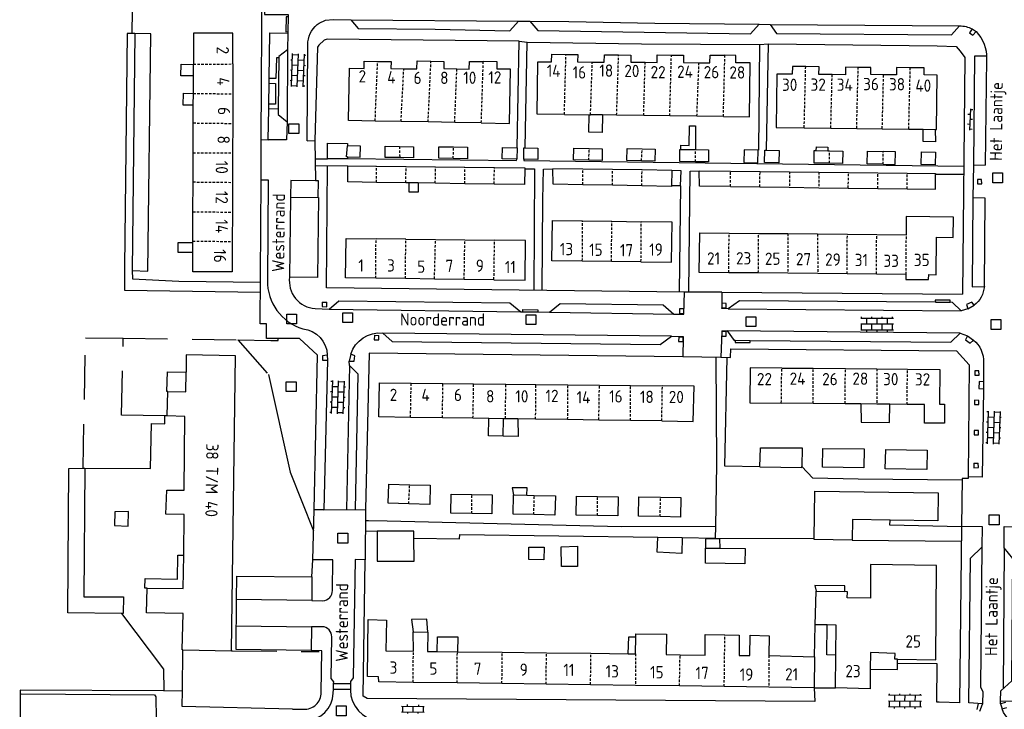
# Model space of a CAD drawing. Extents: x 168875 to 176000, y 513888 to 528000.
# Tile 88 of 106: x 172167 to 172367, y 526456 to 526596. Entities that reach past the tile are written whole.
import ezdxf

# ---------------------------------------------------------------- set-up
doc = ezdxf.new("R2010")
doc.units = 0
doc.header["$MEASUREMENT"] = 0
for name, pattern in [('HIDDEN', [0.8, 0.5, -0.3]), ('LP', [14, 9, -5]), ('SM', [14, 9, -5])]:
    doc.linetypes.add(name, pattern=pattern)
doc.layers.get('0').update_dxf_attribs({"linetype": 'CONTINUOUS'})
for name, color, linetype in [('BIJGEBOUW', 12, 'CONTINUOUS'), ('DAKRAND', 10, 'CONTINUOUS'), ('HEG', 72, 'CONTINUOUS'), ('HEK', 34, 'CONTINUOUS'), ('HOOFDGEBOUW', 1, 'CONTINUOUS'), ('HUISNUMMER', 7, 'CONTINUOUS'), ('KANT_VERHARDING', 252, 'CONTINUOUS'), ('RIOOLPUT', 7, 'CONTINUOUS'), ('SEMANTIEK', 140, 'CONTINUOUS'), ('sluitlijn_verharding', 7, 'CONTINUOUS'), ('STRAATNAAM', 7, 'CONTINUOUS'), ('TALUD', 34, 'CONTINUOUS'), ('TUSSENMUUR', 12, 'HIDDEN')]:
    doc.layers.add(name, color=color, linetype=linetype)
doc.styles.add('ISOCP', font='ISOCP.shx', dxfattribs={"height": 1.8})

# ---------------------------------------------------------------- blocks, each defined once
blk = doc.blocks.new('S024')
at = {"color": 0}
for p, q in [((0, 1.2), (6.7, 1.2)), ((0, 0), (6.7, 0)), ((0.2, 1.2), (0.2, 0)), ((1.25, 1.5), (1.25, 1.2)), ((1.25, 0), (1.25, -1.2)), ((2.3, 1.2), (2.3, 0)), ((3.35, 1.5), (3.35, 1.2)), ((3.35, 0), (3.35, -1.2)), ((4.4, 1.2), (4.4, 0)), ((5.45, 1.5), (5.45, 1.2)), ((5.45, 0), (5.45, -1.2)), ((6.5, 1.2), (6.5, 0)), ((0, -1.2), (6.7, -1.2)), ((0.2, -1.2), (0.2, -1.5)), ((2.3, -1.2), (2.3, -1.5)), ((4.4, -1.2), (4.4, -1.5)), ((6.5, -1.2), (6.5, -1.5))]:
    blk.add_line(p, q, dxfattribs=at)
blk = doc.blocks.new('Q28')
at = {"color": 0}
blk.add_lwpolyline([(1, 1), (1, -1), (-1, -1), (-1, 1)], close=True, dxfattribs=at)
blk = doc.blocks.new('S026')
at = {"color": 0}
for p, q in [((0, 0), (4.4, 0)), ((0.2, 0.5), (0.2, 0)), ((1.2, 0), (1.2, -0.5)), ((2.2, 0.5), (2.2, 0)), ((3.2, 0), (3.2, -0.5)), ((4.2, 0.5), (4.2, 0))]:
    blk.add_line(p, q, dxfattribs=at)
blk = doc.blocks.new('S022')
at = {"color": 0}
for p, q in [((0.31, -2.3), (0.31, 2.3)), ((0.31, 2.1), (1.51, 2.1)), ((1.51, -2.3), (1.51, 2.3)), ((0.01, 1.15), (0.31, 1.15)), ((0.31, 0), (1.51, 0)), ((1.51, 1.05), (1.81, 1.05)), ((0.01, -1.15), (0.31, -1.15)), ((1.51, -1.05), (1.81, -1.05)), ((0.31, -2.1), (1.51, -2.1))]:
    blk.add_line(p, q, dxfattribs=at)

msp = doc.modelspace()

# ---------------------------------------------------------------- linework, layer by layer
at = {"layer": 'BIJGEBOUW'}
for points in [[(172233.356, 526568.504), (172233.14, 526568.509), (172233.321, 526570.76)], [(172233.356, 526568.504), (172235.92, 526568.446), (172235.971, 526570.7), (172233.321, 526570.76)], [(172243.983, 526568.361), (172241.012, 526568.406), (172241.046, 526570.658), (172243.934, 526570.614)], [(172243.934, 526570.614), (172246.807, 526570.571), (172246.773, 526568.319), (172243.983, 526568.361)], [(172254.892, 526568.182), (172251.956, 526568.224), (172251.99, 526570.578), (172254.962, 526570.534)], [(172254.962, 526570.534), (172257.8, 526570.494), (172257.766, 526568.14), (172254.892, 526568.182)], [(172267.816, 526568.044), (172264.885, 526568.133), (172264.955, 526570.438), (172267.886, 526570.349)], [(172267.886, 526570.349), (172267.816, 526568.044)], [(172269.253, 526568.041), (172269.302, 526570.37), (172269.569, 526570.364)], [(172269.569, 526570.364), (172272.158, 526570.309), (172272.108, 526567.98), (172269.253, 526568.041)], [(172282.546, 526567.815), (172279.417, 526567.889), (172279.474, 526570.293), (172282.557, 526570.22)], [(172282.557, 526570.22), (172285.26, 526570.157), (172285.203, 526567.753), (172282.546, 526567.815)], [(172293.251, 526567.683), (172290.23, 526567.763), (172290.296, 526570.242), (172293.4, 526570.159)], [(172293.4, 526570.159), (172296.032, 526570.091), (172295.967, 526567.612), (172293.251, 526567.683)], [(172304.276, 526567.502), (172301.045, 526567.537), (172301.071, 526570.039), (172301.243, 526570.037)], [(172301.243, 526570.037), (172304.224, 526570.003)], [(172304.224, 526570.003), (172306.907, 526569.977), (172306.88, 526567.474), (172304.276, 526567.502)], [(172317.042, 526569.884), (172314.136, 526569.952), (172314.075, 526567.348), (172316.981, 526567.28), (172317.042, 526569.884)], [(172318.696, 526569.868), (172321.305, 526569.796), (172321.234, 526567.268), (172318.276, 526567.35), (172318.347, 526569.878), (172318.696, 526569.868)], [(172331.533, 526567.214), (172328.412, 526567.257), (172328.447, 526569.785), (172328.813, 526569.78)], [(172328.813, 526569.78), (172331.227, 526569.747)], [(172331.227, 526569.747), (172331.541, 526569.742)], [(172331.541, 526569.742), (172334.233, 526569.705), (172334.198, 526567.177), (172331.533, 526567.214)], [(172342.504, 526566.997), (172339.243, 526567.073), (172339.303, 526569.652), (172342.511, 526569.577)], [(172342.504, 526566.997), (172344.905, 526566.942), (172344.965, 526569.521), (172342.511, 526569.577)], [(172353.136, 526569.486), (172353.11, 526566.909), (172350.255, 526566.937), (172350.28, 526569.515), (172353.136, 526569.486)], [(172245.84, 526497.887), (172241.655, 526498.002), (172241.762, 526501.907), (172246.021, 526501.789)], [(172246.021, 526501.789), (172250.196, 526501.676), (172250.089, 526497.771), (172245.84, 526497.887)], [(172258.657, 526495.899), (172254.387, 526495.965), (172254.447, 526499.843), (172258.687, 526499.777)], [(172258.687, 526499.777), (172262.805, 526499.714), (172262.745, 526495.835), (172258.657, 526495.899)], [(172271.305, 526495.692), (172267.108, 526495.789), (172267.198, 526499.717)], [(172267.198, 526499.717), (172269.893, 526499.655)], [(172269.893, 526499.655), (172271.405, 526499.619)], [(172271.405, 526499.619), (172275.709, 526499.521), (172275.618, 526495.593), (172271.305, 526495.692)], [(172284.281, 526495.505), (172279.912, 526495.571), (172279.971, 526499.449), (172284.308, 526499.382)], [(172284.308, 526499.382), (172288.479, 526499.32), (172288.421, 526495.442), (172284.281, 526495.505)], [(172297.035, 526495.294), (172292.637, 526495.386), (172292.72, 526499.34), (172297.135, 526499.246)], [(172297.135, 526499.246), (172301.279, 526499.161), (172301.196, 526495.207), (172297.035, 526495.294)]]:
    msp.add_lwpolyline(points, dxfattribs=at)
at = {"layer": 'DAKRAND'}
for points in [[(172189.508, 526545.396), (172192.687, 526545.229), (172193.277, 526593.558), (172190.046, 526593.628)], [(172190.046, 526593.628), (172189.508, 526545.396)], [(172201.952, 526585.034), (172199.409, 526584.975), (172199.461, 526587.361), (172201.96, 526587.306)], [(172201.931, 526579.063), (172199.879, 526579.043), (172199.931, 526581.479), (172201.94, 526581.441)], [(172285.277, 526577.04), (172285.253, 526573.482), (172282.519, 526573.541), (172282.595, 526577.074)], [(172301.243, 526570.037), (172301.262, 526570.895), (172302.952, 526570.86), (172303.038, 526574.837), (172304.231, 526574.811), (172304.224, 526570.003)], [(172353.049, 526574.099), (172353.15, 526571.576), (172350.664, 526571.629), (172350.665, 526574.129)], [(172229.286, 526568.118), (172229.305, 526571.301), (172233.331, 526571.214), (172233.321, 526570.76)], [(172328.813, 526569.78), (172328.907, 526570.553), (172331.243, 526570.501), (172331.227, 526569.747)], [(172233.361, 526568.207), (172233.363, 526568.081), (172229.286, 526568.118)], [(172233.356, 526568.504), (172233.361, 526568.207)], [(172239.238, 526563.318), (172233.412, 526563.403), (172233.433, 526566.686)], [(172233.433, 526566.686), (172239.281, 526566.619)], [(172239.281, 526566.619), (172245.281, 526566.55)], [(172245.281, 526566.55), (172251.28, 526566.481)], [(172251.28, 526566.481), (172257.281, 526566.412)], [(172257.281, 526566.412), (172263.28, 526566.343)], [(172269.487, 526566.072), (172269.425, 526562.88), (172263.236, 526562.97)], [(172263.28, 526566.343), (172269.491, 526566.271), (172269.487, 526566.072)], [(172281.295, 526566.007), (172275.197, 526566.088)], [(172281.277, 526562.837), (172275.229, 526562.954), (172275.197, 526566.088)], [(172287.357, 526565.927), (172281.295, 526566.007)], [(172293.357, 526565.848), (172287.357, 526565.927)], [(172299.46, 526565.716), (172299.461, 526565.767), (172293.357, 526565.848)], [(172299.46, 526565.716), (172299.393, 526562.632)], [(172301.183, 526562.594), (172301.299, 526565.675), (172299.46, 526565.716)], [(172305.029, 526565.695), (172311.398, 526565.624)], [(172311.366, 526562.478), (172305.062, 526562.561), (172305.029, 526565.695)], [(172311.398, 526565.624), (172317.397, 526565.557)], [(172317.397, 526565.557), (172323.397, 526565.49)], [(172323.397, 526565.49), (172329.397, 526565.424)], [(172329.397, 526565.424), (172335.407, 526565.357)], [(172335.407, 526565.357), (172341.406, 526565.29)], [(172341.406, 526565.29), (172347.406, 526565.223)], [(172347.372, 526562.002), (172353.141, 526561.926), (172353.159, 526564.998)], [(172347.406, 526565.223), (172353.16, 526565.159), (172353.159, 526564.998)], [(172245.237, 526563.231), (172239.238, 526563.318)], [(172245.941, 526563.221), (172245.237, 526563.231)], [(172247.73, 526563.195), (172247.74, 526561.304), (172245.901, 526561.344), (172245.941, 526563.221)], [(172247.73, 526563.195), (172245.941, 526563.221)], [(172251.236, 526563.144), (172247.73, 526563.195)], [(172257.236, 526563.057), (172251.236, 526563.144)], [(172263.236, 526562.97), (172257.236, 526563.057)], [(172287.323, 526562.719), (172281.277, 526562.837)], [(172293.322, 526562.603), (172287.323, 526562.719)], [(172299.393, 526562.632), (172299.39, 526562.485), (172293.322, 526562.603)], [(172301.183, 526562.594), (172299.393, 526562.632)], [(172311.366, 526562.478), (172317.365, 526562.399)], [(172317.365, 526562.399), (172323.366, 526562.319)], [(172323.366, 526562.319), (172329.365, 526562.24)], [(172329.365, 526562.24), (172335.376, 526562.161)], [(172335.376, 526562.161), (172341.375, 526562.081)], [(172341.375, 526562.081), (172347.372, 526562.002)], [(172201.827, 526549.015), (172198.837, 526549.077), (172198.881, 526551.115), (172201.834, 526551.052)], [(172196.716, 526520.783), (172196.538, 526520.786), (172196.674, 526524.753), (172200.466, 526524.671)], [(172337.9, 526518.226), (172337.998, 526514.505), (172343.766, 526514.432), (172343.845, 526518.159)], [(172265.076, 526511.648), (172262.093, 526511.712), (172262.116, 526515.266)], [(172265.076, 526511.648), (172265.153, 526515.223)], [(172268.078, 526515.181), (172268.108, 526511.583), (172265.076, 526511.648)], [(172317.362, 526505.399), (172317.495, 526509.277), (172325.95, 526509.293), (172325.915, 526505.47)], [(172338.628, 526509.071), (172338.545, 526505.243), (172330.092, 526505.325), (172330.174, 526509.153), (172338.628, 526509.071)], [(172351.453, 526508.796), (172351.369, 526504.865), (172342.917, 526504.998), (172343.002, 526508.977), (172351.453, 526508.796)], [(172317.362, 526505.399), (172325.913, 526505.265), (172325.915, 526505.47)], [(172187.312, 526475.598), (172176.369, 526475.732), (172176.542, 526505.102), (172179.492, 526505.127)], [(172179.492, 526505.127), (172179.861, 526505.13)], [(172179.861, 526505.13), (172179.657, 526478.982), (172187.681, 526478.962), (172187.66, 526475.594), (172187.312, 526475.598)], [(172269.893, 526499.655), (172269.925, 526501.153), (172266.903, 526501.168), (172267.198, 526499.717)], [(172280.187, 526485.138), (172276.917, 526485.107), (172276.854, 526489.17), (172280.174, 526489.248), (172280.187, 526485.138)], [(172301.56, 526491.027), (172301.492, 526487.808), (172296.445, 526488.064), (172296.558, 526491.083)], [(172296.558, 526491.083), (172301.56, 526491.027)], [(172309.294, 526488.838), (172309.182, 526490.767), (172306.308, 526490.679), (172306.288, 526488.846)], [(172270.309, 526486.584), (172270.264, 526489.061), (172273.384, 526489.045), (172273.38, 526486.47), (172270.309, 526486.584)], [(172309.294, 526488.838), (172314.392, 526488.825), (172314.325, 526485.657), (172306.255, 526485.826), (172306.288, 526488.846)], [(172306.288, 526488.846), (172309.294, 526488.838)], [(172334.705, 526480.023), (172334.647, 526481.217), (172328.547, 526481.246), (172328.8, 526480.127)], [(172249.682, 526471.8), (172249.5, 526474.44), (172246.378, 526474.357), (172246.728, 526471.86)], [(172332.824, 526467.091), (172330.973, 526467.13), (172331.101, 526473.244)], [(172251.588, 526467.823), (172251.652, 526470.831), (172255.812, 526470.793), (172255.748, 526467.776)], [(172290.556, 526467.386), (172290.684, 526470.848), (172292.069, 526470.818)], [(172339.868, 526464.223), (172345.373, 526464.153), (172345.399, 526465.389)], [(172345.399, 526465.389), (172345.417, 526466.274)]]:
    msp.add_lwpolyline(points, dxfattribs=at)
at = {"layer": 'HEG', "linetype": 'SM'}
msp.add_lwpolyline([(172189.45, 526593.613), (172189.55, 526598.308), (172215.993, 526599.037)], dxfattribs=at)
at = {"layer": 'HEK', "linetype": 'LP'}
for points in [[(172179.492, 526505.127), (172179.963, 526531.713), (172187.669, 526531.596)], [(172196.134, 526515.784), (172187.333, 526515.937), (172187.669, 526531.596)], [(172187.669, 526531.596), (172211.001, 526531.243)], [(172211.001, 526531.243), (172217.252, 526524.198)], [(172211.001, 526531.243), (172217.749, 526531.141)], [(172217.749, 526531.141), (172219.241, 526531.118)], [(172196.626, 526515.775), (172196.134, 526515.784)], [(172209.694, 526468.005), (172209.937, 526467.996), (172227.609, 526467.813)]]:
    msp.add_lwpolyline(points, dxfattribs=at)
at = {"layer": 'HOOFDGEBOUW'}
for points in [[(172209.996, 526587.421), (172210.018, 526593.691), (172201.982, 526593.719), (172201.96, 526587.354)], [(172238.989, 526575.803), (172233.562, 526575.898), (172233.75, 526586.575), (172236.714, 526586.523), (172236.74, 526587.992), (172239.479, 526587.944)], [(172239.479, 526587.944), (172242.222, 526587.895), (172242.198, 526586.507), (172244.817, 526586.461)], [(172244.817, 526586.461), (172247.504, 526586.414), (172247.532, 526588.032), (172250.354, 526587.982)], [(172250.354, 526587.982), (172252.988, 526587.936), (172252.962, 526586.47), (172255.635, 526586.423)], [(172255.635, 526586.423), (172258.168, 526586.378), (172258.196, 526587.949), (172261.014, 526587.9)], [(172260.615, 526575.422), (172266.36, 526575.321), (172266.554, 526586.34), (172263.83, 526586.388), (172263.856, 526587.85), (172261.014, 526587.9)], [(172277.53, 526577.139), (172271.964, 526577.211), (172272.102, 526587.871), (172274.938, 526587.835), (172274.958, 526589.403), (172277.855, 526589.366)], [(172277.855, 526589.366), (172280.244, 526589.335), (172280.224, 526587.847), (172283.212, 526587.808)], [(172283.212, 526587.808), (172285.656, 526587.777), (172285.676, 526589.293), (172288.585, 526589.256)], [(172288.585, 526589.256), (172291.084, 526589.224), (172291.064, 526587.813), (172293.987, 526587.775)], [(172293.987, 526587.775), (172296.422, 526587.744), (172296.442, 526589.258), (172299.335, 526589.221)], [(172299.335, 526589.221), (172301.8, 526589.19), (172301.782, 526587.726), (172304.957, 526587.685)], [(172304.957, 526587.685), (172307.188, 526587.657), (172307.208, 526589.222), (172310.235, 526589.183)], [(172309.925, 526576.723), (172315.226, 526576.655), (172315.368, 526587.634), (172312.472, 526587.672), (172312.49, 526589.154), (172310.235, 526589.183)], [(172201.952, 526585.034), (172201.96, 526587.306)], [(172201.96, 526587.306), (172201.96, 526587.354)], [(172209.996, 526587.421), (172209.975, 526581.366)], [(172326.702, 526586.89), (172323.986, 526586.924), (172323.966, 526585.323), (172320.802, 526585.363), (172320.664, 526574.511), (172326.393, 526574.438)], [(172332.091, 526585.258), (172329.4, 526585.292), (172329.42, 526586.855), (172326.702, 526586.89)], [(172337.394, 526586.703), (172334.804, 526586.736), (172334.784, 526585.224), (172332.091, 526585.258)], [(172342.571, 526585.217), (172339.968, 526585.25), (172339.986, 526586.67), (172337.394, 526586.703)], [(172348.009, 526586.639), (172345.194, 526586.675), (172345.176, 526585.183), (172342.571, 526585.217)], [(172353.049, 526574.099), (172353.364, 526574.095), (172353.506, 526585.163), (172350.81, 526585.197), (172350.826, 526586.603), (172348.009, 526586.639)], [(172201.94, 526581.441), (172201.952, 526585.034)], [(172201.931, 526579.063), (172201.939, 526581.39)], [(172201.939, 526581.39), (172201.94, 526581.441)], [(172209.975, 526581.366), (172209.954, 526575.316)], [(172201.919, 526575.415), (172201.931, 526579.063)], [(172244.256, 526575.71), (172238.989, 526575.803)], [(172249.773, 526575.613), (172244.256, 526575.71)], [(172255.191, 526575.517), (172249.773, 526575.613)], [(172260.615, 526575.422), (172255.191, 526575.517)], [(172277.53, 526577.139), (172282.595, 526577.074)], [(172282.595, 526577.074), (172282.863, 526577.071)], [(172285.277, 526577.04), (172282.863, 526577.071)], [(172288.184, 526577.003), (172285.277, 526577.04)], [(172293.698, 526576.932), (172288.184, 526577.003)], [(172299.006, 526576.863), (172293.698, 526576.932)], [(172304.537, 526576.792), (172299.006, 526576.863)], [(172309.925, 526576.723), (172304.537, 526576.792)], [(172201.898, 526569.309), (172201.919, 526575.415)], [(172209.954, 526575.316), (172209.934, 526569.359)], [(172326.393, 526574.438), (172331.82, 526574.369)], [(172331.82, 526574.369), (172337.085, 526574.302)], [(172337.085, 526574.302), (172342.298, 526574.236)], [(172342.298, 526574.236), (172347.699, 526574.167)], [(172347.699, 526574.167), (172350.665, 526574.129)], [(172350.665, 526574.129), (172353.049, 526574.099)], [(172201.877, 526563.405), (172201.898, 526569.309)], [(172209.934, 526569.359), (172209.913, 526563.322)], [(172201.856, 526557.326), (172201.877, 526563.405)], [(172209.913, 526563.322), (172209.892, 526557.269)], [(172201.836, 526551.388), (172201.856, 526557.326)], [(172209.892, 526557.269), (172209.871, 526551.279)], [(172281.19, 526547.306), (172274.994, 526547.383), (172275.096, 526555.544), (172281.236, 526555.468)], [(172281.236, 526555.468), (172287.2, 526555.394)], [(172347.084, 526544.591), (172347.074, 526543.571), (172351.754, 526543.526), (172351.764, 526544.546), (172353.304, 526544.531), (172353.378, 526552.151), (172356.767, 526552.118), (172356.807, 526556.258), (172347.188, 526556.351), (172347.152, 526552.653)], [(172287.2, 526555.394), (172293.208, 526555.32)], [(172293.145, 526547.159), (172299.362, 526547.082), (172299.462, 526555.243), (172293.208, 526555.32)], [(172239.099, 526543.797), (172232.97, 526543.87), (172233.066, 526551.908), (172239.163, 526551.835)], [(172245.221, 526551.762), (172239.163, 526551.835)], [(172245.221, 526551.762), (172251.287, 526551.69)], [(172251.287, 526551.69), (172257.257, 526551.618)], [(172257.257, 526551.618), (172263.311, 526551.546)], [(172263.186, 526543.509), (172269.528, 526543.433), (172269.624, 526551.47), (172263.311, 526551.546)], [(172311.008, 526544.94), (172305.028, 526544.998), (172305.106, 526553.06), (172311.096, 526553.002)], [(172311.096, 526553.002), (172317.098, 526552.944)], [(172317.098, 526552.944), (172323.076, 526552.886)], [(172323.076, 526552.886), (172329.109, 526552.827)], [(172329.109, 526552.827), (172335.188, 526552.768)], [(172335.188, 526552.768), (172341.166, 526552.71)], [(172341.166, 526552.71), (172347.152, 526552.653)], [(172209.871, 526551.279), (172209.85, 526545.102), (172201.814, 526545.13), (172201.827, 526549.015)], [(172201.827, 526549.015), (172201.834, 526551.052)], [(172201.834, 526551.052), (172201.836, 526551.388)], [(172287.132, 526547.233), (172281.19, 526547.306)], [(172293.145, 526547.159), (172287.132, 526547.233)], [(172245.162, 526543.724), (172239.099, 526543.797)], [(172251.069, 526543.654), (172245.162, 526543.724)], [(172257.129, 526543.581), (172251.069, 526543.654)], [(172263.186, 526543.509), (172257.129, 526543.581)], [(172317.048, 526544.882), (172311.008, 526544.94)], [(172323.084, 526544.823), (172317.048, 526544.882)], [(172329.165, 526544.765), (172323.084, 526544.823)], [(172335.13, 526544.707), (172329.165, 526544.765)], [(172341.114, 526544.649), (172335.13, 526544.707)], [(172347.084, 526544.591), (172341.114, 526544.649)], [(172209.694, 526468.005), (172210.524, 526528.05), (172200.506, 526528.227), (172200.466, 526524.671)], [(172321.825, 526525.534), (172315.382, 526525.59), (172315.338, 526518.481), (172321.733, 526518.409)], [(172321.825, 526525.534), (172328.225, 526525.479)], [(172328.225, 526525.479), (172334.798, 526525.422)], [(172334.798, 526525.422), (172341.203, 526525.366)], [(172341.203, 526525.366), (172347.426, 526525.312)], [(172196.716, 526520.783), (172200.422, 526520.716), (172200.466, 526524.671)], [(172347.426, 526525.312), (172354.046, 526525.255)], [(172354.046, 526525.255), (172353.958, 526518.176), (172355.008, 526518.162), (172354.959, 526514.283), (172350.889, 526514.334), (172350.936, 526518.079)], [(172246.19, 526515.495), (172239.742, 526515.587), (172239.838, 526522.546), (172246.32, 526522.474)], [(172246.32, 526522.474), (172252.783, 526522.401)], [(172252.783, 526522.401), (172259.053, 526522.331)], [(172259.053, 526522.331), (172265.622, 526522.258)], [(172265.622, 526522.258), (172271.73, 526522.19)], [(172271.73, 526522.19), (172278.24, 526522.117)], [(172278.24, 526522.117), (172284.676, 526522.045)], [(172284.676, 526522.045), (172291.034, 526521.974)], [(172291.034, 526521.974), (172297.499, 526521.902)], [(172297.384, 526514.761), (172303.806, 526514.669), (172303.948, 526521.83), (172297.499, 526521.902)], [(172196.626, 526515.775), (172196.716, 526520.783)], [(172328.2, 526518.336), (172321.733, 526518.409)], [(172334.712, 526518.262), (172328.2, 526518.336)], [(172337.9, 526518.226), (172334.712, 526518.262)], [(172341.211, 526518.189), (172337.9, 526518.226)], [(172343.845, 526518.159), (172341.211, 526518.189)], [(172347.375, 526518.119), (172343.845, 526518.159)], [(172350.936, 526518.079), (172347.375, 526518.119)], [(172199.969, 526487.414), (172200.086, 526495.699), (172196.33, 526495.799), (172196.508, 526500.704), (172200.064, 526500.683), (172200.184, 526515.654), (172196.626, 526515.775)], [(172252.692, 526515.401), (172246.19, 526515.495)], [(172258.913, 526515.312), (172252.692, 526515.401)], [(172262.116, 526515.266), (172258.913, 526515.312)], [(172265.153, 526515.223), (172262.116, 526515.266)], [(172265.515, 526515.218), (172265.153, 526515.223)], [(172268.078, 526515.181), (172265.515, 526515.218)], [(172271.677, 526515.129), (172268.078, 526515.181)], [(172278.202, 526515.036), (172271.677, 526515.129)], [(172284.552, 526514.945), (172278.202, 526515.036)], [(172291.028, 526514.852), (172284.552, 526514.945)], [(172297.384, 526514.761), (172291.028, 526514.852)], [(172328.414, 526490.808), (172328.55, 526500.462), (172353.674, 526500.113), (172353.594, 526494.437), (172343.886, 526494.572)], [(172343.886, 526494.572), (172336.252, 526494.678), (172336.196, 526490.531)], [(172246.878, 526490.895), (172246.872, 526492.329), (172239.364, 526492.328)], [(172239.364, 526492.328), (172239.371, 526490.796)], [(172239.371, 526490.796), (172239.386, 526487.63)], [(172239.392, 526486.223), (172246.898, 526486.224), (172246.878, 526490.895)], [(172336.196, 526490.531), (172328.412, 526490.639), (172328.414, 526490.808)], [(172192.518, 526480.734), (172199.874, 526480.683), (172199.969, 526487.414)], [(172239.386, 526487.63), (172239.392, 526486.223)], [(172345.417, 526466.274), (172353.198, 526466.145), (172353.356, 526485.364), (172339.892, 526485.532), (172339.878, 526478.726), (172335.174, 526478.762), (172335.208, 526480.014), (172334.705, 526480.023)], [(172199.833, 526468.168), (172199.682, 526468.17), (172199.838, 526475.579), (172192.38, 526475.678), (172192.518, 526480.734)], [(172328.636, 526473.269), (172328.8, 526480.127)], [(172328.8, 526480.127), (172334.705, 526480.023)], [(172246.696, 526461.561), (172239.7, 526461.656), (172239.638, 526462.706), (172237.436, 526462.726), (172237.54, 526474.337), (172241.294, 526474.238), (172241.172, 526467.981), (172246.778, 526467.907)], [(172331.101, 526473.244), (172328.636, 526473.269)], [(172332.824, 526467.091), (172332.89, 526473.226), (172331.101, 526473.244)], [(172246.778, 526467.907), (172246.728, 526471.86)], [(172246.728, 526471.86), (172249.682, 526471.8)], [(172249.682, 526471.8), (172249.632, 526467.845), (172251.588, 526467.823)], [(172292.069, 526470.818), (172292.076, 526471.423), (172298.332, 526471.357), (172298.284, 526467.203), (172301.108, 526467.17)], [(172301.108, 526467.17), (172306.194, 526467.11), (172306.24, 526471.314), (172310.233, 526471.224)], [(172310.233, 526471.224), (172313.148, 526471.158), (172313.15, 526467.054), (172315.352, 526467.034), (172315.402, 526471.138), (172319.256, 526471.04), (172319.156, 526467.035)], [(172292.028, 526467.369), (172292.069, 526470.818)], [(172199.833, 526468.168), (172209.694, 526468.005)], [(172251.588, 526467.823), (172255.728, 526467.776)], [(172255.728, 526467.776), (172255.748, 526467.776)], [(172255.748, 526467.776), (172264.876, 526467.674)], [(172264.876, 526467.674), (172273.88, 526467.573)], [(172273.88, 526467.573), (172282.946, 526467.471)], [(172282.946, 526467.471), (172290.556, 526467.386)], [(172290.556, 526467.386), (172292.028, 526467.369)], [(172345.417, 526466.274), (172344.89, 526466.283), (172344.926, 526467.434), (172339.918, 526467.617), (172339.868, 526464.223)], [(172319.156, 526467.035), (172328.518, 526466.762)], [(172328.518, 526466.762), (172328.398, 526460.455)], [(172332.752, 526460.413), (172332.824, 526467.091)], [(172339.868, 526464.223), (172339.81, 526460.259), (172332.752, 526460.413)], [(172255.658, 526461.44), (172246.696, 526461.561)], [(172264.815, 526461.316), (172255.658, 526461.44)], [(172273.826, 526461.194), (172264.815, 526461.316)], [(172282.869, 526461.071), (172273.826, 526461.194)], [(172292.049, 526460.947), (172282.869, 526461.071)], [(172300.992, 526460.826), (172292.049, 526460.947)], [(172310.105, 526460.703), (172300.992, 526460.826)], [(172319.178, 526460.58), (172310.105, 526460.703)], [(172328.398, 526460.455), (172319.178, 526460.58)]]:
    msp.add_lwpolyline(points, dxfattribs=at)
at = {"layer": 'KANT_VERHARDING'}
for points in [[(172215.787, 526572.021), (172215.975, 526605.789), (172220.81, 526605.71), (172220.821, 526606.124)], [(172220.82, 526605.188), (172216.463, 526605.234), (172216.425, 526597.506), (172221.23, 526597.51), (172221.254, 526597.02), (172220.819, 526596.998), (172220.78, 526593.991), (172221.218, 526594.02), (172221.212, 526593.687)], [(172221.254, 526597.02), (172221.218, 526594.02)], [(172227.176, 526595.439), (172227.591, 526595.695), (172228.897, 526596.312), (172230.442, 526596.479), (172234.057, 526596.401)], [(172234.057, 526596.401), (172235.525, 526594.629), (172251.239, 526594.49), (172266.401, 526594.164), (172268.183, 526596.128)], [(172234.057, 526596.401), (172268.183, 526596.128)], [(172268.183, 526596.128), (172270.515, 526596.109)], [(172270.515, 526596.109), (172272.122, 526594.24), (172315.426, 526593.558), (172317.202, 526595.501)], [(172270.515, 526596.109), (172278.427, 526596.043), (172295.976, 526595.717), (172317.202, 526595.501)], [(172189.45, 526593.613), (172188.454, 526593.602), (172187.882, 526546.118), (172187.93, 526541.393), (172215.614, 526540.999)], [(172190.046, 526593.628), (172189.45, 526593.613)], [(172217.382, 526584.443), (172217.511, 526593.749), (172221.212, 526593.687)], [(172221.212, 526593.687), (172221.156, 526590.32), (172219.35, 526588.969), (172219.346, 526588.696)], [(172317.202, 526595.501), (172319.435, 526595.478)], [(172319.435, 526595.478), (172358.066, 526595.174)], [(172319.435, 526595.478), (172320.748, 526593.594), (172356.433, 526593.349)], [(172356.433, 526593.349), (172358.066, 526595.174)], [(172360.595, 526594.55), (172360.076, 526593.77), (172360.728, 526593.255), (172361.428, 526594.009)], [(172360.595, 526594.55), (172361.428, 526594.009)], [(172268.294, 526592.035), (172229.213, 526592.481), (172228.611, 526592.244), (172227.496, 526591.274), (172227.238, 526590.831), (172226.695, 526571.828)], [(172267.886, 526570.349), (172268.294, 526592.035)], [(172269.569, 526570.364), (172269.981, 526591.85)], [(172269.981, 526591.85), (172293.25, 526591.5), (172317.319, 526591.38)], [(172318.696, 526569.868), (172319.113, 526591.539)], [(172319.113, 526591.539), (172353.467, 526591.093), (172357.359, 526590.991), (172358.196, 526590.006)], [(172221.156, 526590.32), (172221.029, 526575.662)], [(172225.16, 526571.894), (172225.273, 526591.31)], [(172317.319, 526591.38), (172317.1, 526569.876), (172317.042, 526569.884)], [(172358.196, 526590.006), (172359.118, 526588.768), (172358.67, 526540.565)], [(172219.346, 526588.696), (172218.857, 526588.696), (172218.778, 526584.453), (172217.382, 526584.443)], [(172219.346, 526588.696), (172219.205, 526578.248)], [(172363.561, 526589.03), (172361.067, 526589.021), (172360.863, 526566.891), (172363.297, 526566.804)], [(172363.567, 526588.531), (172363.297, 526566.804)], [(172217.297, 526578.286), (172217.382, 526584.443)], [(172217.369, 526583.513), (172218.711, 526583.462), (172218.712, 526579.209), (172217.31, 526579.22)], [(172217.21, 526571.99), (172217.297, 526578.286)], [(172219.205, 526578.248), (172219.19, 526577.114), (172221.029, 526575.662), (172220.942, 526571.977), (172217.21, 526571.99)], [(172219.205, 526578.248), (172217.297, 526578.286)], [(172215.741, 526563.86), (172215.787, 526572.021), (172217.21, 526571.99)], [(172225.159, 526571.803), (172226.695, 526571.828), (172226.804, 526563.668), (172221.794, 526563.731), (172221.701, 526560.293), (172227.377, 526560.242)], [(172225.159, 526571.803), (172225.16, 526571.894)], [(172226.744, 526568.132), (172229.286, 526568.118)], [(172233.361, 526568.207), (172267.812, 526567.768), (172267.816, 526568.044)], [(172269.253, 526568.041), (172269.256, 526567.749), (172358.912, 526566.606)], [(172226.763, 526566.727), (172233.433, 526566.686)], [(172229.078, 526541.87), (172229.29, 526566.711)], [(172269.487, 526566.072), (172271.446, 526566.058), (172271.335, 526541.369)], [(172273.026, 526541.349), (172273.122, 526559.751), (172273.256, 526566.023), (172275.197, 526566.088)], [(172302.858, 526541.002), (172303.187, 526565.572), (172305.029, 526565.695)], [(172360.863, 526566.891), (172360.766, 526560.161)], [(172219.255, 526531.555), (172216.859, 526531.559), (172216.879, 526534.501), (172215.578, 526534.54), (172215.741, 526563.86)], [(172215.741, 526563.86), (172217.216, 526563.819), (172217.04, 526543.393)], [(172227.377, 526560.242), (172227.436, 526563.667), (172226.804, 526563.668)], [(172353.159, 526564.998), (172358.897, 526564.975)], [(172362.565, 526562.999), (172362.546, 526563.92), (172361.679, 526563.911), (172361.672, 526563.007), (172362.565, 526562.999)], [(172301.183, 526562.594), (172300.918, 526541.019)], [(172221.701, 526560.293), (172221.55, 526544.059)], [(172227.416, 526560.242), (172227.228, 526543.982)], [(172227.377, 526560.242), (172227.416, 526560.242)], [(172360.766, 526560.161), (172360.627, 526542.031), (172363.102, 526542.113), (172363.255, 526560.083), (172360.766, 526560.161)], [(172189.508, 526545.396), (172189.571, 526543.694), (172198.961, 526543.243), (172215.625, 526542.987)], [(172227.228, 526543.982), (172221.55, 526544.059)], [(172302.015, 526541.006), (172229.078, 526541.87)], [(172273.027, 526541.452), (172273.027, 526541.494)], [(172301.893, 526536.513), (172302.015, 526541.006)], [(172309.628, 526540.97), (172302.015, 526541.006)], [(172309.628, 526540.97), (172309.612, 526538.711)], [(172309.628, 526540.97), (172358.67, 526540.565)], [(172226.744, 526537.64), (172229.597, 526537.547)], [(172228.218, 526538.946), (172228.203, 526538.048), (172229.122, 526538.016), (172229.114, 526538.957)], [(172228.218, 526538.946), (172229.114, 526538.957)], [(172229.597, 526537.547), (172231.586, 526539.198)], [(172229.597, 526537.547), (172268.666, 526536.978)], [(172231.586, 526539.198), (172266.421, 526538.834)], [(172266.421, 526538.834), (172268.666, 526536.978)], [(172269.099, 526536.972), (172269.096, 526537.413)], [(172269.096, 526537.413), (172272.14, 526537.367)], [(172272.14, 526537.367), (172272.136, 526536.941)], [(172274.505, 526536.906), (172276.657, 526538.677)], [(172276.657, 526538.677), (172297.692, 526538.393)], [(172297.692, 526538.393), (172299.819, 526536.523)], [(172301.921, 526537.552), (172300.989, 526537.549), (172300.959, 526536.65), (172301.897, 526536.644)], [(172361.011, 526538.297), (172360.538, 526538.923), (172359.49, 526538.465), (172359.753, 526537.58), (172358.362, 526537.199), (172356.604, 526538.904), (172356.146, 526538.911), (172356.141, 526539.343), (172353.09, 526539.345), (172353.124, 526538.916), (172313.211, 526539.234), (172310.919, 526537.601), (172309.605, 526537.651), (172309.606, 526537.81)], [(172309.606, 526537.81), (172310.512, 526537.768), (172310.506, 526538.665), (172309.612, 526538.711)], [(172309.612, 526538.711), (172309.606, 526537.81)], [(172310.919, 526537.601), (172358.362, 526537.199)], [(172353.124, 526538.916), (172356.146, 526538.911)], [(172359.753, 526537.58), (172361.011, 526538.297)], [(172268.666, 526536.978), (172269.099, 526536.972)], [(172269.099, 526536.972), (172272.136, 526536.941)], [(172272.136, 526536.941), (172274.505, 526536.906)], [(172274.505, 526536.906), (172299.819, 526536.523)], [(172299.819, 526536.523), (172301.893, 526536.513)], [(172226.547, 526496.683), (172227.211, 526528.174), (172223.535, 526531.549), (172219.255, 526531.555)], [(172238.831, 526532.218), (172238.807, 526531.305), (172239.733, 526531.296), (172239.738, 526532.14)], [(172238.831, 526532.218), (172239.741, 526532.184), (172239.738, 526532.14)], [(172240.561, 526532.653), (172242.464, 526530.965)], [(172299.327, 526532.008), (172240.561, 526532.653)], [(172297.035, 526530.338), (172299.327, 526532.008)], [(172299.327, 526532.008), (172301.754, 526531.969)], [(172301.754, 526531.825), (172300.834, 526531.846), (172300.818, 526530.951), (172301.705, 526530.939), (172301.749, 526531.71)], [(172301.749, 526531.71), (172301.68, 526527.826)], [(172301.754, 526531.825), (172301.749, 526531.71)], [(172301.754, 526531.969), (172301.754, 526531.825)], [(172309.595, 526532.958), (172309.432, 526527.734)], [(172309.572, 526532.036), (172310.498, 526532.049), (172310.507, 526532.944), (172309.595, 526532.958)], [(172309.599, 526533.099), (172309.595, 526532.958)], [(172309.599, 526533.099), (172310.679, 526533.078), (172312.141, 526531.156), (172312.333, 526531.181), (172312.326, 526530.713), (172315.365, 526530.711), (172315.363, 526531.149), (172356.252, 526530.826), (172358.157, 526532.628), (172359.635, 526532.083), (172359.261, 526531.265), (172360.232, 526530.608), (172360.883, 526531.235)], [(172358.157, 526532.628), (172310.679, 526533.078)], [(172359.635, 526532.083), (172360.883, 526531.235)], [(172242.464, 526530.965), (172297.035, 526530.338)], [(172309.432, 526527.734), (172311.38, 526527.684), (172311.469, 526529.441), (172357.44, 526529.063)], [(172312.333, 526531.181), (172315.363, 526531.149)], [(172229.23, 526528.12), (172228.27, 526528.027), (172228.273, 526527.114), (172229.271, 526527.136), (172228.533, 526496.694), (172226.547, 526496.683)], [(172229.23, 526528.12), (172229.271, 526527.136)], [(172233.997, 526528.369), (172233.694, 526526.926)], [(172234.868, 526528.048), (172233.997, 526528.369)], [(172234.677, 526526.947), (172234.868, 526528.048)], [(172301.68, 526527.826), (172301.68, 526527.814), (172237.75, 526528.525), (172237.037, 526496.77)], [(172309.432, 526527.734), (172309.431, 526527.697), (172301.68, 526527.826)], [(172308.392, 526527.714), (172308.513, 526505.984), (172308.294, 526493.259)], [(172317.362, 526505.399), (172310.203, 526505.541), (172310.679, 526527.702)], [(172357.44, 526529.063), (172360.017, 526526.153), (172359.8, 526503.358)], [(172233.734, 526526.066), (172233.159, 526496.729)], [(172233.694, 526526.926), (172234.677, 526526.947)], [(172233.734, 526526.066), (172233.694, 526526.926)], [(172235.502, 526524.282), (172233.734, 526526.066)], [(172362.941, 526526.636), (172362.919, 526522.758), (172362.036, 526522.78), (172361.989, 526521.356), (172362.892, 526521.307), (172362.684, 526503.333), (172359.8, 526503.358)], [(172234.984, 526496.743), (172235.502, 526524.282)], [(172362.024, 526524.089), (172362, 526524.988), (172361.132, 526524.975), (172361.157, 526524.068)], [(172361.157, 526524.068), (172362.024, 526524.089)], [(172362.919, 526522.758), (172362.892, 526521.307)], [(172361.973, 526518.101), (172361.988, 526518.93), (172361.1, 526519.01), (172361.071, 526518.109)], [(172361.071, 526518.109), (172361.973, 526518.101)], [(172179.861, 526505.13), (172193.217, 526505.069), (172193.415, 526514.266), (172196.099, 526514.208), (172196.134, 526515.784)], [(172361.021, 526511.967), (172361.911, 526511.923), (172361.921, 526512.837), (172361.047, 526512.823)], [(172361.047, 526512.823), (172361.021, 526511.967)], [(172358.57, 526502.708), (172337.401, 526502.918), (172328.155, 526503.115), (172325.915, 526505.47)], [(172360.956, 526506.165), (172360.979, 526505.253), (172361.884, 526505.293), (172361.839, 526506.196)], [(172360.956, 526506.165), (172361.839, 526506.196)], [(172359.8, 526503.358), (172359.797, 526503.054), (172358.574, 526503.044), (172358.461, 526493.38)], [(172188.741, 526496.321), (172185.916, 526496.232), (172185.907, 526493.458), (172188.66, 526493.336), (172188.741, 526496.321)], [(172230.266, 526480.269), (172230.341, 526486.462), (172226.296, 526486.504), (172226.547, 526496.683)], [(172228.533, 526496.694), (172237.035, 526496.759), (172236.921, 526486.503)], [(172237.595, 526494.405), (172237.009, 526494.411)], [(172308.294, 526493.259), (172289.125, 526493.216), (172241.451, 526494.369), (172237.595, 526494.405)], [(172358.459, 526493.191), (172343.864, 526493.549), (172343.886, 526494.572)], [(172358.461, 526493.38), (172358.041, 526457.417), (172353.909, 526457.494)], [(172358.461, 526493.38), (172362.629, 526493.31), (172362.59, 526489.044)], [(172366.423, 526457.697), (172366.427, 526459.848), (172368.725, 526461.834), (172368.914, 526486.768), (172367.129, 526488.924), (172367.165, 526493.274), (172370.599, 526493.19)], [(172236.986, 526492.383), (172239.364, 526492.328)], [(172246.878, 526490.895), (172256.184, 526490.742), (172256.204, 526491.682), (172296.558, 526491.083)], [(172370.599, 526493.19), (172370.615, 526493.19), (172370.204, 526457.656), (172366.423, 526457.697)], [(172301.56, 526491.027), (172308.264, 526490.936)], [(172308.264, 526490.936), (172328.414, 526490.808)], [(172336.196, 526490.531), (172358.425, 526490.278)], [(172192.518, 526480.734), (172192.079, 526480.737), (172192.12, 526482.727), (172198.704, 526482.539), (172198.757, 526487.441), (172199.969, 526487.414)], [(172362.745, 526457.162), (172359.964, 526457.379), (172360.246, 526486.845), (172362.59, 526489.044)], [(172362.59, 526489.044), (172362.328, 526460.584), (172362.81, 526459.72), (172362.745, 526457.162)], [(172367.13, 526488.922), (172366.913, 526460.268)], [(172226.072, 526483.046), (172226.296, 526486.504)], [(172236.921, 526486.503), (172234.906, 526486.551), (172234.503, 526462.478), (172233.961, 526461.709), (172233.953, 526459.992)], [(172237.385, 526458.274), (172236.509, 526458.742), (172236.921, 526486.503)], [(172210.733, 526478.42), (172210.78, 526483.197), (172226.072, 526483.046), (172226.084, 526478.22)], [(172225.923, 526468.065), (172210.633, 526468.214), (172210.733, 526478.42)], [(172226.084, 526478.22), (172226.084, 526478.207), (172210.733, 526478.42)], [(172226.084, 526478.207), (172228.31, 526478.178)], [(172187.312, 526475.598), (172195.841, 526464.223), (172195.898, 526459.863)], [(172328.518, 526466.762), (172328.636, 526473.269)], [(172210.68, 526473.037), (172226.03, 526472.859)], [(172226.03, 526472.859), (172225.923, 526468.065)], [(172228.205, 526472.885), (172226.03, 526472.859)], [(172230.521, 526461.337), (172230.534, 526461.682), (172230.001, 526462.363), (172230.127, 526470.81)], [(172199.698, 526459.931), (172199.833, 526468.168)], [(172227.967, 526459.486), (172228.11, 526467.977), (172225.923, 526468.065)], [(172353.909, 526457.494), (172353.4, 526457.5), (172353.457, 526465.299), (172345.399, 526465.389)], [(172230.475, 526460.111), (172230.521, 526461.337)], [(172230.521, 526461.337), (172233.959, 526461.341)], [(172195.898, 526459.863), (172166.677, 526459.982), (172166.675, 526459.094)], [(172166.675, 526459.094), (172166.86, 526459.236), (172194.048, 526459.011), (172194.287, 526458.609), (172194.34, 526454.113)], [(172222.116, 526456.131), (172199.644, 526456.614), (172199.698, 526459.931)], [(172230.446, 526459.33), (172230.475, 526460.111)], [(172233.953, 526460.072), (172230.475, 526460.111)], [(172328.398, 526460.455), (172328.542, 526457.63), (172237.385, 526458.274)], [(172166.675, 526459.094), (172166.664, 526454.634), (172166.561, 526454.277)], [(172361.865, 526457.231), (172361.555, 526456.034)], [(172362.149, 526455.69), (172362.746, 526457.123)], [(172362.745, 526457.162), (172362.746, 526457.123)], [(172366.422, 526457.181), (172366.423, 526457.697)], [(172367.429, 526457.485), (172366.422, 526457.181)], [(172366.422, 526457.181), (172366.704, 526456.137)], [(172222.116, 526456.131), (172224.385, 526456.108)], [(172366.704, 526456.137), (172367.657, 526456.447)]]:
    msp.add_lwpolyline(points, dxfattribs=at)
for points in [[(172225.273, 526591.31, -0.2311853), (172227.176, 526595.439)], [(172358.066, 526595.174, -0.1265363), (172360.595, 526594.55)], [(172361.428, 526594.009, -0.19916), (172363.567, 526588.531)], [(172217.04, 526543.393, 0.3368122), (172224.235, 526533.504)], [(172221.55, 526544.059, 0.4380471), (172226.744, 526537.64)], [(172363.102, 526542.113, -0.2114558), (172361.011, 526538.297)], [(172224.235, 526533.504, -0.3772049), (172229.23, 526528.12)], [(172233.997, 526528.369, -0.3515927), (172240.561, 526532.653)], [(172360.883, 526531.235, -0.2353348), (172362.941, 526526.636)], [(172228.31, 526478.178, 0.4104241), (172230.266, 526480.269)], [(172230.127, 526470.81, 0.420072), (172228.205, 526472.885)], [(172224.385, 526456.108, 0.4442587), (172227.967, 526459.486)], [(172224.786, 526453.794, 0.3996074), (172230.446, 526459.33)], [(172233.953, 526459.992, 0.3901777), (172239.583, 526453.789)], [(172371.457, 526452.516, -0.2927879), (172366.704, 526456.137)]]:
    msp.add_lwpolyline(points, format="xyb", dxfattribs=at)
at = {"layer": 'sluitlijn_verharding'}
for points in [[(172268.294, 526592.035), (172269.981, 526591.85)], [(172317.319, 526591.38), (172319.113, 526591.539)], [(172308.294, 526493.259), (172308.264, 526490.936)], [(172195.898, 526459.863), (172199.698, 526459.931)], [(172328.398, 526460.455), (172332.752, 526460.413)]]:
    msp.add_lwpolyline(points, dxfattribs=at)
at = {"layer": 'TALUD'}
for points in [[(172219.241, 526531.118), (172219.255, 526531.555)], [(172217.252, 526524.198), (172221.649, 526504.308), (172226.441, 526492.39)]]:
    msp.add_lwpolyline(points, dxfattribs=at)
at = {"layer": 'TUSSENMUUR'}
for points in [[(172238.989, 526575.803), (172239.479, 526587.944)], [(172249.773, 526575.613), (172250.354, 526587.982)], [(172260.615, 526575.422), (172261.014, 526587.9)], [(172277.53, 526577.139), (172277.855, 526589.366)], [(172282.863, 526577.071), (172283.212, 526587.808)], [(172288.184, 526577.003), (172288.585, 526589.256)], [(172293.698, 526576.932), (172293.987, 526587.775)], [(172299.006, 526576.863), (172299.335, 526589.221)], [(172304.537, 526576.792), (172304.957, 526587.685)], [(172309.925, 526576.723), (172310.235, 526589.183)], [(172201.96, 526587.354), (172209.996, 526587.421)], [(172244.256, 526575.71), (172244.817, 526586.461)], [(172255.191, 526575.517), (172255.635, 526586.423)], [(172326.393, 526574.438), (172326.702, 526586.89)], [(172337.085, 526574.302), (172337.394, 526586.703)], [(172347.699, 526574.167), (172348.009, 526586.639)], [(172331.82, 526574.369), (172332.091, 526585.258)], [(172342.298, 526574.236), (172342.571, 526585.217)], [(172201.939, 526581.39), (172209.975, 526581.366)], [(172201.919, 526575.415), (172209.954, 526575.316)], [(172243.934, 526570.614), (172243.983, 526568.361)], [(172254.892, 526568.182), (172254.962, 526570.534)], [(172282.546, 526567.815), (172282.557, 526570.22)], [(172293.251, 526567.683), (172293.4, 526570.159)], [(172304.276, 526567.502), (172304.224, 526570.003)], [(172331.533, 526567.214), (172331.541, 526569.742)], [(172342.504, 526566.997), (172342.511, 526569.577)], [(172201.898, 526569.309), (172209.934, 526569.359)], [(172239.238, 526563.318), (172239.281, 526566.619)], [(172245.237, 526563.231), (172245.281, 526566.55)], [(172251.236, 526563.144), (172251.28, 526566.481)], [(172257.236, 526563.057), (172257.281, 526566.412)], [(172263.236, 526562.97), (172263.28, 526566.343)], [(172281.277, 526562.837), (172281.295, 526566.007)], [(172287.323, 526562.719), (172287.357, 526565.927)], [(172293.322, 526562.603), (172293.357, 526565.848)], [(172311.366, 526562.478), (172311.398, 526565.624)], [(172317.365, 526562.399), (172317.397, 526565.557)], [(172323.397, 526565.49), (172323.366, 526562.319)], [(172329.397, 526565.424), (172329.365, 526562.24)], [(172335.376, 526562.161), (172335.407, 526565.357)], [(172341.375, 526562.081), (172341.406, 526565.29)], [(172347.372, 526562.002), (172347.406, 526565.223)], [(172201.877, 526563.405), (172209.913, 526563.322)], [(172201.856, 526557.326), (172209.892, 526557.269)], [(172281.19, 526547.306), (172281.236, 526555.468)], [(172287.132, 526547.233), (172287.2, 526555.394)], [(172293.145, 526547.159), (172293.208, 526555.32)], [(172239.099, 526543.797), (172239.163, 526551.835)], [(172245.162, 526543.724), (172245.221, 526551.762)], [(172251.069, 526543.654), (172251.287, 526551.69)], [(172257.129, 526543.581), (172257.257, 526551.618)], [(172263.186, 526543.509), (172263.311, 526551.546)], [(172311.008, 526544.94), (172311.096, 526553.002)], [(172317.048, 526544.882), (172317.098, 526552.944)], [(172323.076, 526552.886), (172323.084, 526544.823)], [(172329.109, 526552.827), (172329.165, 526544.765)], [(172335.13, 526544.707), (172335.188, 526552.768)], [(172341.114, 526544.649), (172341.166, 526552.71)], [(172347.084, 526544.591), (172347.182, 526544.59), (172347.207, 526552.652), (172347.152, 526552.653)], [(172201.836, 526551.388), (172209.871, 526551.279)], [(172321.733, 526518.409), (172321.825, 526525.534)], [(172328.2, 526518.336), (172328.225, 526525.479)], [(172334.712, 526518.262), (172334.798, 526525.422)], [(172341.203, 526525.366), (172341.211, 526518.189)], [(172347.375, 526518.119), (172347.426, 526525.312)], [(172246.19, 526515.495), (172246.32, 526522.474)], [(172252.692, 526515.401), (172252.783, 526522.401)], [(172258.913, 526515.312), (172259.053, 526522.331)], [(172265.515, 526515.218), (172265.622, 526522.258)], [(172271.677, 526515.129), (172271.73, 526522.19)], [(172278.202, 526515.036), (172278.24, 526522.117)], [(172284.552, 526514.945), (172284.676, 526522.045)], [(172291.028, 526514.852), (172291.034, 526521.974)], [(172297.384, 526514.761), (172297.499, 526521.902)], [(172245.84, 526497.887), (172246.021, 526501.789)], [(172258.657, 526495.899), (172258.687, 526499.777)], [(172271.305, 526495.692), (172271.405, 526499.619)], [(172284.281, 526495.505), (172284.308, 526499.382)], [(172297.035, 526495.294), (172297.135, 526499.246)], [(172310.105, 526460.703), (172310.233, 526471.224)], [(172246.696, 526461.561), (172246.778, 526467.907)], [(172255.658, 526461.44), (172255.728, 526467.776)], [(172264.815, 526461.316), (172264.876, 526467.674)], [(172273.826, 526461.194), (172273.88, 526467.573)], [(172282.869, 526461.071), (172282.946, 526467.471)], [(172292.028, 526467.369), (172292.049, 526460.947)], [(172300.992, 526460.826), (172301.108, 526467.17)], [(172319.156, 526467.035), (172319.178, 526460.58)]]:
    msp.add_lwpolyline(points, dxfattribs=at)

# ---------------------------------------------------------------- block references
at = {"layer": 'RIOOLPUT'}
for p in [(172222.399, 526574.241), (172365.806, 526564.247), (172221.973, 526535.52), (172233.385, 526535.782), (172270.737, 526535.373), (172315.555, 526534.965), (172365.483, 526534.404), (172221.875, 526521.757), (172365.105, 526494.634), (172232.412, 526490.893), (172232.089, 526455.76)]:
    msp.add_blockref('Q28', p, dxfattribs=at)
at = {"layer": 'SEMANTIEK'}
for name, p, rotation in [('S024', (172223.125, 526582.795), 87.99773940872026), ('S026', (172360.258, 526578.319), 267.9977394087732), ('S024', (172344.602, 526534.439), 179.9740096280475), ('S024', (172231.463, 526522.928), 267.9977394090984), ('S024', (172365.102, 526516.743), 267.9977394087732), ('S024', (172350.28, 526457.68), 179.3867458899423), ('S022', (172246.663, 526457.013), 269.1519121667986)]:
    msp.add_blockref(name, p, dxfattribs=dict(at, rotation=rotation))

# ---------------------------------------------------------------- texts
at = {"layer": 'HUISNUMMER', "style": 'ISOCP'}
for s, rotation, p in [('2', 269.79769, (172206.7, 526590.967)), ('4', 269.79769, (172206.781, 526584.697)), ('6', 269.8134, (172206.944, 526578.649)), ('8', 269.80578, (172206.863, 526572.85)), ('10', 269.79769, (172206.496, 526567.722)), ('12', 269.79769, (172206.496, 526561.594)), ('14', 269.79769, (172206.474, 526555.789)), ('16', 269.80528, (172206.128, 526549.72)), ('38 T/M 40', 269.20686, (172204.57, 526510.171))]:
    msp.add_text(s, height=2.5, rotation=rotation, dxfattribs=at).set_placement(p)
for s, p in [('2', (172235.606, 526583.656)), ('4', (172241.444, 526583.472)), ('6', (172246.811, 526583.342)), ('8', (172252.226, 526583.342)), ('10', (172256.93, 526583.37)), ('12', (172262.039, 526583.434)), ('14', (172273.936, 526584.79)), ('16', (172279.216, 526584.45)), ('18', (172284.659, 526584.818)), ('20', (172289.741, 526584.754)), ('22', (172295.099, 526584.505)), ('24', (172300.504, 526584.597)), ('26', (172305.919, 526584.505)), ('28', (172311.154, 526584.441)), ('30', (172321.874, 526581.934)), ('32', (172327.687, 526581.962)), ('34', (172333.031, 526581.946)), ('36', (172338.407, 526582.072)), ('38', (172343.668, 526582.042)), ('40', (172349.043, 526581.767)), ('13', (172276.616, 526548.49)), ('15', (172282.565, 526548.352)), ('17', (172288.847, 526548.271)), ('19', (172294.813, 526548.398)), ('1', (172235.55, 526545.156)), ('3', (172241.409, 526545.166)), ('5', (172247.553, 526544.912)), ('7', (172253.325, 526545.095)), ('9', (172259.48, 526545.117)), ('21', (172306.599, 526546.589)), ('23', (172312.501, 526546.621)), ('25', (172318.381, 526546.529)), ('27', (172324.71, 526546.448)), ('29', (172330.654, 526546.367)), ('31', (172336.69, 526546.275)), ('33', (172342.538, 526546.102)), ('35', (172348.741, 526546.286)), ('11', (172265.408, 526544.842)), ('22', (172316.772, 526522.032)), ('24', (172323.425, 526522.12)), ('26', (172330.06, 526522.028)), ('28', (172336.215, 526522.116)), ('30', (172342.474, 526522.024)), ('32', (172348.952, 526521.977)), ('2', (172241.948, 526518.83)), ('4', (172248.409, 526518.811)), ('6', (172255.036, 526518.803)), ('8', (172261.575, 526518.528)), ('10', (172267.542, 526518.522)), ('12', (172273.688, 526518.614)), ('14', (172280.027, 526518.334)), ('16', (172286.646, 526518.515)), ('18', (172292.922, 526518.419)), ('20', (172298.802, 526518.385)), ('25', (172347.027, 526468.645)), ('3', (172241.922, 526463.318)), ('5', (172250.032, 526463.123)), ('7', (172259.071, 526463.071)), ('9', (172268.427, 526462.887)), ('11', (172277.335, 526462.836)), ('13', (172285.944, 526462.549)), ('15', (172294.992, 526462.371)), ('17', (172304.258, 526462.222)), ('19', (172313.258, 526461.893)), ('21', (172322.51, 526461.947)), ('23', (172334.782, 526462.588))]:
    msp.add_text(s, height=2.5, dxfattribs=at).set_placement(p)
at = {"layer": 'STRAATNAAM', "style": 'ISOCP'}
for s, rotation, p in [('Het Laantje', 89.41735, (172366.685, 526567.696)), ('Westerrand', 89.41735, (172220.455, 526545.086)), ('Noorderrand', 359.88641, (172244.043, 526534.184)), ('Westerrand', 89.77341, (172233.424, 526465.75)), ('Het Laantje', 89.41735, (172365.711, 526466.923))]:
    msp.add_text(s, height=2.5, rotation=rotation, dxfattribs=at).set_placement(p)

doc.saveas('drawing.dxf')
